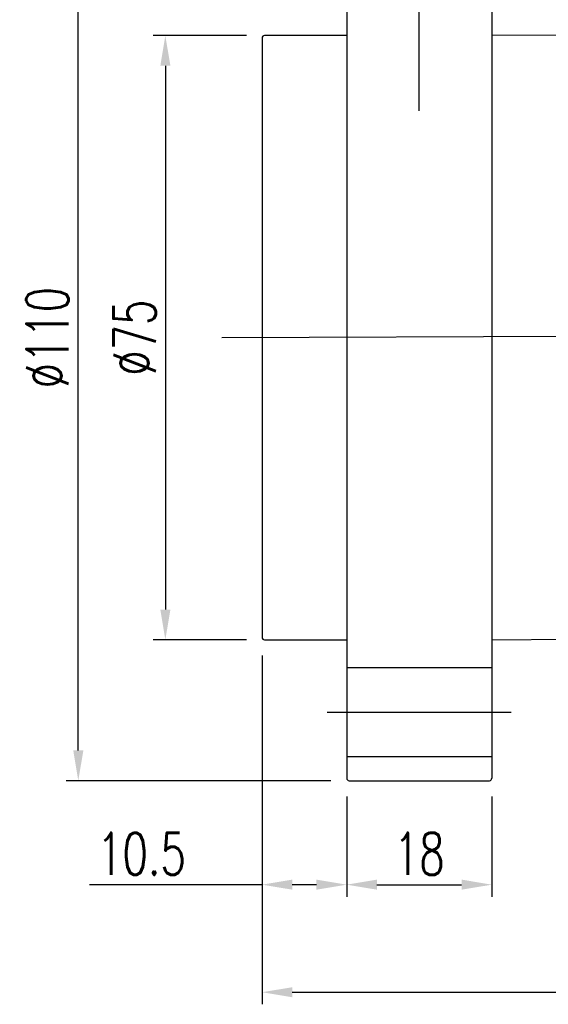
# Model space of a CAD drawing. Extents: x -366 to 906, y -44 to 705.
# Tile 2 of 48: x -208 to -143, y -14 to 109. Entities that reach past the tile are written whole.
import ezdxf
from ezdxf.lldxf.tags import DXFTag

# ---------------------------------------------------------------- set-up
doc = ezdxf.new("R2010")
doc.units = 0
doc.header["$LTSCALE"] = 2
doc.header["$MEASUREMENT"] = 0
for name, color, linetype in [('CHA', 7, 'Continuous'), ('CL', 1, 'CENTER'), ('HID', 2, 'DASHED'), ('OUT', 3, 'Continuous')]:
    doc.layers.add(name, color=color, linetype=linetype)
doc.styles.add('DIM-7', font='SIMPLEX.shx', dxfattribs={"width": 0.7, "bigfont": 'chineset.shx'})
tags = doc.linetypes.add('CENTER', pattern=[2, 1.25, -0.25, 0.25, -0.25]).pattern_tags.tags
tags[10:11] = [DXFTag(74, 4), DXFTag(75, 0), DXFTag(340, '0'), DXFTag(46, 0.0), DXFTag(50, 0.0), DXFTag(44, 0.0), DXFTag(45, 0.0)]
tags[8:9] = [DXFTag(74, 4), DXFTag(75, 0), DXFTag(340, '0'), DXFTag(46, 0.0), DXFTag(50, 0.0), DXFTag(44, 0.0), DXFTag(45, 0.0)]
tags[6:7] = [DXFTag(74, 4), DXFTag(75, 0), DXFTag(340, '0'), DXFTag(46, 0.0), DXFTag(50, 0.0), DXFTag(44, 0.0), DXFTag(45, 0.0)]
tags[4:5] = [DXFTag(74, 4), DXFTag(75, 0), DXFTag(340, '0'), DXFTag(46, 0.0), DXFTag(50, 0.0), DXFTag(44, 0.0), DXFTag(45, 0.0)]
tags = doc.linetypes.add('DASHED', pattern=[0.75, 0.5, -0.25]).pattern_tags.tags
tags[6:7] = [DXFTag(74, 4), DXFTag(75, 0), DXFTag(340, '0'), DXFTag(46, 0.0), DXFTag(50, 0.0), DXFTag(44, 0.0), DXFTag(45, 0.0)]
tags[4:5] = [DXFTag(74, 4), DXFTag(75, 0), DXFTag(340, '0'), DXFTag(46, 0.0), DXFTag(50, 0.0), DXFTag(44, 0.0), DXFTag(45, 0.0)]
doc.dimstyles.new('CNS', dxfattribs={"dimtxt": 3.5, "dimasz": 2.5, "dimexe": 1, "dimexo": 1.5, "dimgap": 0.09, "dimtad": 0, "dimdsep": 46, "dimtxsty": 'DIM-7', "dimcen": 0.09, "dimclrd": 1, "dimclre": 1, "dimclrt": 4, "dimadec": 0, "dimazin": 0, "dimtfac": 1, "dimtix": 1, "dimtmove": 2, "dimatfit": 3, "dimfxl": 0, "dimtvp": 0.971429, "dimtolj": 1, "dimarcsym": 0})

# ---------------------------------------------------------------- blocks, each defined once
blk = doc.blocks.new('*D7')
at = {"layer": 'CHA', "lineweight": -2, "transparency": 16777216}
for p, q in [((-178.33, 29.69), (-178.33, -0.27)), ((-167.83, 12.19), (-167.83, -0.27)), ((-178.33, 1.23), (-199.74, 1.23)), ((-171.58, 1.23), (-174.58, 1.23))]:
    blk.add_line(p, q, dxfattribs=at)
at = {"layer": 'CHA', "transparency": 16777216}
for points in [[(-174.58, 1.86), (-174.58, 0.61), (-178.33, 1.23)], [(-171.58, 1.86), (-171.58, 0.61), (-167.83, 1.23)]]:
    blk.add_solid(points, dxfattribs=at)
at = {"layer": 'DEFPOINTS', "color": 0, "transparency": 16777216}
for p in [(-178.33, 31.94), (-167.83, 14.44), (-167.83, 1.23)]:
    blk.add_point(p, dxfattribs=at)
at = {"layer": 'CHA', "transparency": 16777216, "insert": (-193.29, 5.06), "char_height": 5.25, "attachment_point": 5, "style": 'DIM-7'}
blk.add_mtext('\\A1;10.5', dxfattribs=at)
blk = doc.blocks.new('*D8')
at = {"layer": 'CHA', "lineweight": -2, "transparency": 16777216}
for p, q in [((-167.83, 12.19), (-167.83, -0.27)), ((-149.83, 12.19), (-149.83, -0.27)), ((-164.08, 1.23), (-153.58, 1.23))]:
    blk.add_line(p, q, dxfattribs=at)
at = {"layer": 'CHA', "transparency": 16777216}
for points in [[(-164.08, 1.86), (-164.08, 0.61), (-167.83, 1.23)], [(-153.58, 1.86), (-153.58, 0.61), (-149.83, 1.23)]]:
    blk.add_solid(points, dxfattribs=at)
at = {"layer": 'DEFPOINTS', "color": 0, "transparency": 16777216}
for p in [(-167.83, 14.44), (-149.83, 14.44), (-149.83, 1.23)]:
    blk.add_point(p, dxfattribs=at)
at = {"layer": 'CHA', "transparency": 16777216, "insert": (-158.83, 5.06), "char_height": 5.25, "attachment_point": 5, "style": 'DIM-7'}
blk.add_mtext('\\A1;18', dxfattribs=at)
blk = doc.blocks.new('*D9')
at = {"layer": 'CHA', "lineweight": -2, "transparency": 16777216}
for p, q in [((-80.33, 30.84), (-80.33, -13.62)), ((-178.33, 29.69), (-178.33, -13.62)), ((-174.58, -12.12), (-84.08, -12.12))]:
    blk.add_line(p, q, dxfattribs=at)
at = {"layer": 'CHA', "transparency": 16777216}
for points in [[(-174.58, -11.5), (-174.58, -12.75), (-178.33, -12.12)], [(-84.08, -11.5), (-84.08, -12.75), (-80.33, -12.12)]]:
    blk.add_solid(points, dxfattribs=at)
at = {"layer": 'DEFPOINTS', "color": 0, "transparency": 16777216}
for p in [(-80.33, 33.09), (-178.33, 31.94), (-80.33, -12.12)]:
    blk.add_point(p, dxfattribs=at)
at = {"layer": 'CHA', "transparency": 16777216, "insert": (-129.33, -8.3), "char_height": 5.25, "attachment_point": 5, "style": 'DIM-7'}
blk.add_mtext('\\A1;98', dxfattribs=at)
blk = doc.blocks.new('*D5')
at = {"layer": 'CHA', "lineweight": -2, "transparency": 16777216}
for p, q in [((-180.28, 106.64), (-191.83, 106.64)), ((-190.33, 102.89), (-190.33, 35.39)), ((-180.28, 31.64), (-191.83, 31.64))]:
    blk.add_line(p, q, dxfattribs=at)
at = {"layer": 'CHA', "transparency": 16777216}
for points in [[(-190.95, 102.89), (-189.7, 102.89), (-190.33, 106.64)], [(-190.95, 35.39), (-189.7, 35.39), (-190.33, 31.64)]]:
    blk.add_solid(points, dxfattribs=at)
at = {"layer": 'DEFPOINTS', "color": 0, "transparency": 16777216}
for p in [(-178.03, 106.64), (-190.33, 31.64), (-178.03, 31.64)]:
    blk.add_point(p, dxfattribs=at)
at = {"layer": 'CHA', "transparency": 16777216, "insert": (-194.15, 69.14), "char_height": 5.25, "attachment_point": 5, "rotation": 90, "style": 'DIM-7'}
blk.add_mtext('\\A1;%%C75', dxfattribs=at)
blk = doc.blocks.new('*D15')
at = {"layer": 'CHA', "lineweight": -2, "transparency": 16777216}
for p, q in [((-169.78, 124.14), (-202.63, 124.14)), ((-201.13, 17.89), (-201.13, 120.39)), ((-169.78, 14.14), (-202.63, 14.14))]:
    blk.add_line(p, q, dxfattribs=at)
at = {"layer": 'CHA', "transparency": 16777216}
for points in [[(-201.75, 120.39), (-200.5, 120.39), (-201.13, 124.14)], [(-201.75, 17.89), (-200.5, 17.89), (-201.13, 14.14)]]:
    blk.add_solid(points, dxfattribs=at)
at = {"layer": 'DEFPOINTS', "color": 0, "transparency": 16777216}
for p in [(-201.13, 124.14), (-167.53, 124.14), (-167.53, 14.14)]:
    blk.add_point(p, dxfattribs=at)
at = {"layer": 'CHA', "transparency": 16777216, "insert": (-204.95, 69.14), "char_height": 5.25, "attachment_point": 5, "rotation": 90, "style": 'DIM-7'}
blk.add_mtext('\\A1;%%C110', dxfattribs=at)

msp = doc.modelspace()

# ---------------------------------------------------------------- linework, layer by layer
at = {"layer": 'CL', "color": 0, "ltscale": 3}
for p, q in [((-158.828, 97.322), (-158.828, 127.383)), ((-183.328, 69.143), (-75.277, 69.592)), ((-170.241, 22.643), (-147.416, 22.643))]:
    msp.add_line(p, q, dxfattribs=at)
at = {"layer": 'HID', "color": 0, "ltscale": 2.154286}
for p, q in [((-149.828, 28.143), (-167.828, 28.143)), ((-167.828, 17.143), (-149.828, 17.143))]:
    msp.add_line(p, q, dxfattribs=at)
at = {"layer": 'OUT', "color": 0}
for p, q in [((-167.828, 123.843), (-167.828, 14.443)), ((-149.828, 123.843), (-149.828, 14.443)), ((-167.828, 106.643), (-178.028, 106.643)), ((-81.335, 107.087), (-149.828, 106.643)), ((-178.328, 106.343), (-178.328, 31.943)), ((-149.828, 31.643), (-81.322, 32.087)), ((-178.028, 31.643), (-167.828, 31.643)), ((-167.528, 14.143), (-150.128, 14.143))]:
    msp.add_line(p, q, dxfattribs=at)
for centre, start, end in [((-178.028, 106.343), 90, 180), ((-178.028, 31.943), 180, 270), ((-167.528, 14.443), 180, 270), ((-150.128, 14.443), 270, 0)]:
    msp.add_arc(centre, 0.3, start, end, dxfattribs=at)

# ---------------------------------------------------------------- dimensions: what is measured, and where the dimension line sits
at = {"layer": 'CHA', "color": 0}
for base, p1, p2, picture, middle in [((-201.126, 124.143), (-167.528, 14.143), (-167.528, 124.143), '*D15', (-204.951, 69.143)), ((-190.329, 31.643), (-178.028, 106.643), (-178.028, 31.643), '*D5', (-194.154, 69.143))]:
    dim = msp.add_linear_dim(base=base, p1=p1, p2=p2, angle=90, text='%%C<>', dimstyle='CNS', override={"dimscale": 1.5, "dimgap": 0.8, "dimtad": 1, "dimclrd": 256, "dimclre": 256, "dimclrt": 256, "dimtix": 0, "dimtmove": 0}, dxfattribs=at)
    dim.commit()
    dim.dimension.update_dxf_attribs({"geometry": picture, "text_midpoint": middle})
for base, p1, p2, picture, middle in [((-80.328, -12.121), (-178.328, 31.943), (-80.328, 33.087), '*D9', (-129.328, -8.296)), ((-149.828, 1.23), (-167.828, 14.443), (-149.828, 14.443), '*D8', (-158.828, 5.055))]:
    dim = msp.add_linear_dim(base=base, p1=p1, p2=p2, dimstyle='CNS', override={"dimscale": 1.5, "dimgap": 0.8, "dimtad": 1, "dimclrd": 256, "dimclre": 256, "dimclrt": 256, "dimtix": 0, "dimtmove": 0}, dxfattribs=at)
    dim.commit()
    dim.dimension.update_dxf_attribs({"geometry": picture, "text_midpoint": middle})
dim = msp.add_linear_dim(base=(-167.828, 1.23), p1=(-178.328, 31.943), p2=(-167.828, 14.443), dimstyle='CNS', override={"dimscale": 1.5, "dimgap": 0.8, "dimtad": 1, "dimclrd": 256, "dimclre": 256, "dimclrt": 256, "dimtix": 0, "dimtmove": 0}, dxfattribs=at)
dim.commit()
dim.dimension.update_dxf_attribs({"geometry": '*D7', "text_midpoint": (-193.291, 1.23), "dimtype": 160})

doc.saveas('drawing.dxf')
